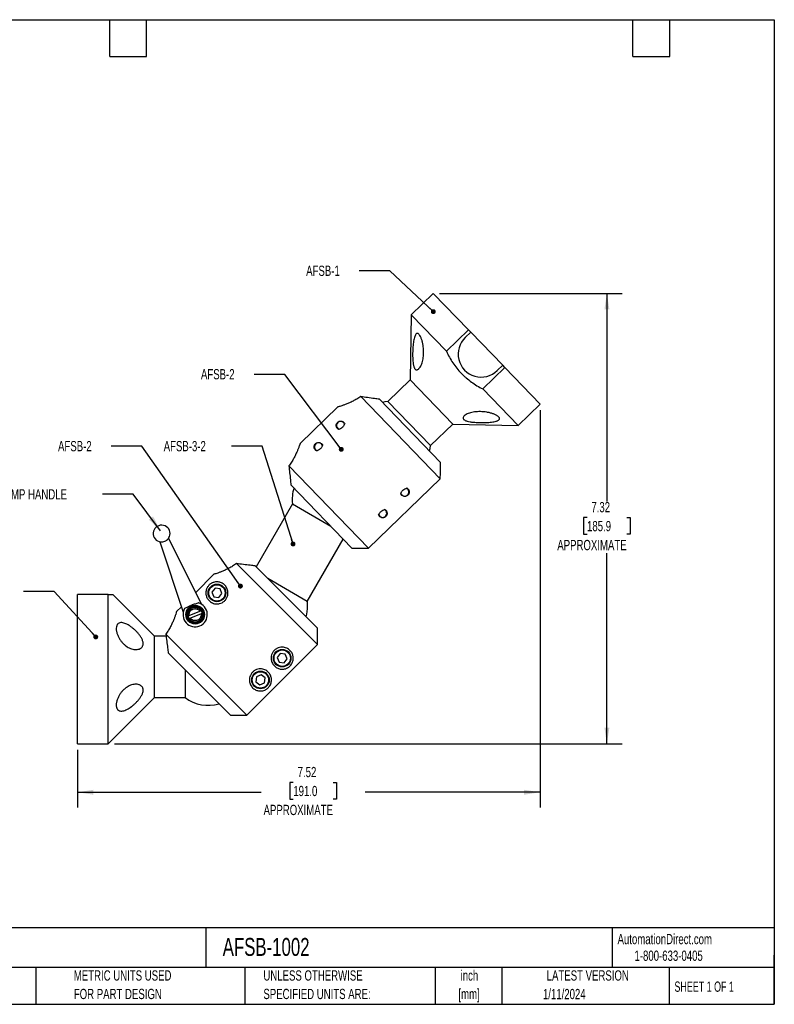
# Model space of a CAD drawing. Header units: inches. Extents: x 0.2 to 10.8, y 0.2 to 8.2.
# Tile 4 of 4: x 4.6 to 10.8, y 0.2 to 8.2. Entities that reach past the tile are written whole.
import ezdxf

# ---------------------------------------------------------------- set-up
doc = ezdxf.new("R2010")
doc.units = ezdxf.units.IN
doc.header["$MEASUREMENT"] = 0
doc.layers.add('DIMENSIONS', color=140, linetype='Continuous', lineweight=25)
doc.layers.add('TEXT', color=140, linetype='Continuous', lineweight=25)
doc.styles.add('SLDTEXTSTYLE0', font='TXT', dxfattribs={"width": 0.7})
doc.styles.add('SLDTEXTSTYLE1', font='TXT', dxfattribs={"width": 0.65})
doc.dimstyles.new('SLDDIMSTYLE0', dxfattribs={"dimtxt": 0.084961, "dimasz": 0.13, "dimexe": 0, "dimexo": 0.0625, "dimgap": 0.02124, "dimtad": 0, "dimtih": 1, "dimtoh": 1, "dimlfac": 2, "dimrnd": 1e-09, "dimzin": 12, "dimdsep": 46, "dimtxsty": 'SLDTEXTSTYLE0', "dimsah": 1, "dimcen": 0.09, "dimadec": 0, "dimazin": 3, "dimtfac": 1, "dimtofl": 0, "dimtmove": 0, "dimatfit": 3, "dimfxl": 0, "dimfrac": 2, "dimtolj": 1, "dimtzin": 12, "dimarcsym": 0})
doc.dimstyles.new('SLDDIMSTYLE1', dxfattribs={"dimtxt": 0.18, "dimasz": 0.04, "dimexe": 0, "dimexo": 0.0625, "dimgap": 0, "dimtad": 0, "dimtih": 1, "dimtoh": 1, "dimdec": 0, "dimrnd": 1e-09, "dimzin": 0, "dimdsep": 46, "dimtxsty": 'Standard', "dimblk1": 'DOT', "dimblk2": 'DOT', "dimsah": 1, "dimcen": 0.09, "dimadec": 0, "dimazin": 0, "dimtfac": 0.04, "dimtdec": 0, "dimtofl": 0, "dimtmove": 0, "dimatfit": 3, "dimldrblk": 'DOT', "dimfxl": 0, "dimfrac": 2, "dimtolj": 1, "dimtzin": 0, "dimarcsym": 0})
doc.dimstyles.new('SLDDIMSTYLE2', dxfattribs={"dimtxt": 0.18, "dimasz": 0.13, "dimexe": 0, "dimexo": 0.0625, "dimgap": 0, "dimtad": 0, "dimtih": 1, "dimtoh": 1, "dimdec": 0, "dimrnd": 1e-09, "dimzin": 0, "dimdsep": 46, "dimtxsty": 'Standard', "dimsah": 1, "dimcen": 0.09, "dimadec": 0, "dimazin": 0, "dimtfac": 0.13, "dimtdec": 0, "dimtofl": 0, "dimtmove": 0, "dimatfit": 3, "dimfxl": 0, "dimfrac": 2, "dimtolj": 1, "dimtzin": 0, "dimarcsym": 0})

# ---------------------------------------------------------------- blocks, each defined once
blk = doc.blocks.new('_D')
at = {"layer": 'DIMENSIONS'}
for p, q in [((8.0291, 6.0265), (9.5147, 6.0265)), ((9.3897, 6.0265), (9.3897, 4.3349)), ((9.2282, 4.2048), (9.1996, 4.2048)), ((9.1996, 4.2048), (9.1996, 4.0698)), ((9.5513, 4.2048), (9.5798, 4.2048)), ((9.5798, 4.2048), (9.5798, 4.0698)), ((9.1996, 4.0698), (9.2282, 4.0698)), ((9.5798, 4.0698), (9.5513, 4.0698)), ((9.3897, 2.3667), (9.3897, 3.9157)), ((5.3878, 2.3667), (9.5147, 2.3667))]:
    blk.add_line(p, q, dxfattribs=at)
for points in [[(9.3897, 6.0265), (9.3697, 5.8965), (9.4097, 5.8965)], [(9.3897, 2.3667), (9.4097, 2.4967), (9.3697, 2.4967)]]:
    blk.add_solid(points, dxfattribs=at)
at = {"layer": 'DIMENSIONS', "attachment_point": 1, "style": 'SLDTEXTSTYLE0'}
for s, insert, char_height in [('7.32', (9.2635, 4.3312), 0.08333), ('185.9', (9.2282, 4.1772), 0.08333), ('APPROXIMATE', (8.9867, 4.0231), 0.083333)]:
    blk.add_mtext(s, dxfattribs=dict(at, insert=insert, char_height=char_height))
blk = doc.blocks.new('_D_1')
at = {"layer": 'DIMENSIONS'}
for p, q in [((8.8474, 5.0772), (8.8474, 1.848)), ((5.0878, 2.3167), (5.0878, 1.848)), ((6.8416, 2.0524), (6.8131, 2.0524)), ((6.8131, 2.0524), (6.8131, 1.9174)), ((7.1648, 2.0524), (7.1933, 2.0524)), ((7.1933, 2.0524), (7.1933, 1.9174)), ((5.0878, 1.973), (6.5811, 1.973)), ((8.8474, 1.973), (7.4252, 1.973)), ((6.8131, 1.9174), (6.8416, 1.9174)), ((7.1933, 1.9174), (7.1648, 1.9174))]:
    blk.add_line(p, q, dxfattribs=at)
for points in [[(5.0878, 1.973), (5.2178, 1.953), (5.2178, 1.993)], [(8.8474, 1.973), (8.7174, 1.993), (8.7174, 1.953)]]:
    blk.add_solid(points, dxfattribs=at)
at = {"layer": 'DIMENSIONS', "attachment_point": 1, "style": 'SLDTEXTSTYLE0'}
for s, insert, char_height in [('7.52', (6.8769, 2.1789), 0.08333), ('191.0', (6.8416, 2.0248), 0.08333), ('APPROXIMATE', (6.6002, 1.8708), 0.083333)]:
    blk.add_mtext(s, dxfattribs=dict(at, insert=insert, char_height=char_height))
blk = doc.blocks.new('_Dot')
at = {"color": 0, "linetype": 'ByBlock', "lineweight": -2}
blk.add_line((-0.5, 0), (-1, 0), dxfattribs=at)
at = {"color": 0, "linetype": 'ByBlock', "const_width": 0.5}
blk.add_lwpolyline([(-0.25, 0, 1), (0.25, 0, 1)], format="xyb", close=True, dxfattribs=at)

msp = doc.modelspace()

# ---------------------------------------------------------------- linework, layer by layer
for p, q in [((7.9791, 6.0265), (7.7993, 5.8528)), ((7.9791, 6.0265), (8.2651, 5.7303)), ((7.7993, 5.8528), (7.79, 5.3226)), ((7.7993, 5.8528), (8.0853, 5.5566)), ((8.0853, 5.5566), (8.2651, 5.7303)), ((8.2381, 5.6683), (8.283, 5.7117)), ((8.283, 5.7117), (8.2651, 5.7303)), ((8.283, 5.7117), (8.5435, 5.442)), ((8.5435, 5.442), (8.4985, 5.3985)), ((8.5614, 5.4234), (8.5435, 5.442)), ((8.5614, 5.4234), (8.3815, 5.2498)), ((8.5614, 5.4234), (8.8474, 5.1272)), ((7.79, 5.3226), (7.6101, 5.1489)), ((7.79, 5.3226), (8.1373, 4.9629)), ((8.3815, 5.2498), (8.6675, 4.9536)), ((8.0358, 4.5187), (7.3897, 5.1879)), ((8.0379, 4.6518), (7.5417, 5.1659)), ((7.9574, 4.7892), (7.6101, 5.1489)), ((8.6675, 4.9536), (8.8474, 5.1272)), ((7.2047, 5.1037), (6.8962, 4.8059)), ((7.9574, 4.7892), (8.1373, 4.9629)), ((8.1373, 4.9629), (8.6675, 4.9536)), ((6.8056, 4.6239), (7.4516, 3.9548)), ((7.4516, 3.9548), (8.0358, 4.5187)), ((6.8222, 4.4713), (7.3185, 3.9573)), ((6.835, 4.3153), (6.5399, 3.8041)), ((6.835, 4.3153), (7.1465, 4.1355)), ((5.758, 4.0076), (5.9473, 3.4359)), ((6.0987, 3.4985), (5.8288, 4.0369)), ((6.9555, 3.524), (7.2479, 4.0304)), ((7.0377, 3.1734), (6.38, 3.8311)), ((7.0376, 3.3065), (6.5323, 3.8117)), ((6.1965, 3.7436), (6.0495, 3.5966)), ((6.9555, 3.524), (6.6349, 3.7091)), ((6.2055, 3.6302), (6.1804, 3.5976)), ((6.2463, 3.6248), (6.2055, 3.6302)), ((6.262, 3.5868), (6.2463, 3.6248)), ((5.3378, 3.5792), (5.0878, 3.5792)), ((5.0878, 2.3667), (5.0878, 3.5792)), ((5.3378, 2.3667), (5.3378, 3.5792)), ((5.7128, 3.2417), (5.3753, 3.5792)), ((6.1804, 3.5976), (6.1962, 3.5596)), ((6.1962, 3.5596), (6.2369, 3.5542)), ((6.2369, 3.5542), (6.262, 3.5868)), ((5.9328, 3.4798), (5.8933, 3.4404)), ((5.9959, 3.4091), (6.0833, 3.4452)), ((6.0926, 3.4228), (6.0052, 3.3866)), ((5.8079, 3.2417), (5.7128, 3.2417)), ((5.7128, 2.9917), (5.7128, 3.2417)), ((5.8059, 3.2569), (6.4636, 2.5992)), ((6.4636, 2.5992), (7.0377, 3.1734)), ((5.8252, 3.1046), (6.3305, 2.5994)), ((6.7358, 3.0999), (6.7108, 3.0673)), ((6.7108, 3.0673), (6.7265, 3.0293)), ((6.7766, 3.0945), (6.7358, 3.0999)), ((6.7673, 3.0239), (6.7923, 3.0565)), ((6.7923, 3.0565), (6.7766, 3.0945)), ((5.7128, 2.7417), (5.7128, 2.9917)), ((5.9628, 2.967), (5.9628, 2.7417)), ((6.7265, 3.0293), (6.7673, 3.0239)), ((6.5424, 2.9108), (6.537, 2.8701)), ((6.5804, 2.9266), (6.5424, 2.9108)), ((6.6131, 2.9015), (6.5804, 2.9266)), ((6.6077, 2.8607), (6.6131, 2.9015)), ((6.537, 2.8701), (6.5697, 2.845)), ((6.5697, 2.845), (6.6077, 2.8607)), ((5.3378, 2.3667), (5.7128, 2.7417)), ((5.7128, 2.7417), (5.9628, 2.7417)), ((5.0878, 2.3667), (5.3378, 2.3667))]:
    msp.add_line(p, q)
at = {"flags": 128}
for points in [[(7.6101, 5.1489), (7.5853, 5.1448), (7.5664, 5.1403)], [(7.9472, 4.7458), (7.9524, 4.7646), (7.9574, 4.7892)]]:
    msp.add_lwpolyline(points, dxfattribs=at)
for centre, radius in [((6.221, 3.5927), 0.0713), ((6.221, 3.5927), 0.0665), ((6.0442, 3.4159), 0.076), ((6.0442, 3.4159), 0.0683), ((6.0442, 3.4159), 0.0608), ((6.7513, 3.0624), 0.0713), ((6.7513, 3.0624), 0.0665), ((6.5746, 2.8856), 0.0713), ((6.5746, 2.8856), 0.0665)]:
    msp.add_circle(centre, radius)
for centre, radius, start, end in [((8.3683, 5.5334), 0.1875, 133.99345, 313.99345), ((7.2265, 4.9524), 0.0332, 20.09274, 246.51612), ((7.0467, 4.7787), 0.0333, 19.8936, 248.11293), ((7.1453, 4.3527), 0.3125, 162.67885, 186.8699), ((7.7475, 4.4128), 0.0332, 200.53607, 246.51612), ((7.7475, 4.4128), 0.0332, 246.51612, 68.36734), ((7.5676, 4.2392), 0.0332, 336.51612, 68.52846), ((7.5676, 4.2392), 0.0332, 200.31553, 336.51612), ((5.7717, 4.0746), 0.0684, 0, 263.61532), ((5.7664, 4.0762), 0.0696, 268.1197, 296.03256), ((5.7744, 4.0795), 0.0696, 288.92209, 316.83495), ((5.7717, 4.0746), 0.0684, 321.33934, 0), ((6.6453, 3.4866), 0.3125, 0, 6.8699), ((6.0442, 3.4159), 0.0988, 150.05438, 74.90027), ((6.0442, 3.4159), 0.0588, 34.41238, 190.54228), ((6.0442, 3.4159), 0.0588, 10.54228, 34.41238), ((6.6453, 3.4866), 0.3125, 343.6854, 0), ((6.0442, 3.4159), 0.0588, 190.54228, 214.41238), ((6.0442, 3.4159), 0.0588, 214.41238, 10.54228), ((6.1503, 2.9917), 0.3125, 233.1301, 286.3146)]:
    msp.add_arc(centre, radius, start, end)
for points, knots in [([(7.8751, 5.6755), (7.8767, 5.6724), (7.8782, 5.6692), (7.8811, 5.6623), (7.8825, 5.6586), (7.8865, 5.6474), (7.8888, 5.6394), (7.8929, 5.6228), (7.8946, 5.6143), (7.8974, 5.5972), (7.8985, 5.5885), (7.9007, 5.5626), (7.9009, 5.5458), (7.8995, 5.5213), (7.8988, 5.5133), (7.8967, 5.4979), (7.8954, 5.4905), (7.8923, 5.4761), (7.8904, 5.4691), (7.8862, 5.4559), (7.8839, 5.4496), (7.8787, 5.438), (7.8759, 5.4326), (7.8697, 5.4227), (7.8664, 5.4184), (7.8612, 5.413), (7.8594, 5.4114), (7.8557, 5.4086), (7.8538, 5.4075), (7.85, 5.4057), (7.8481, 5.4052), (7.8442, 5.4047), (7.8423, 5.4048), (7.8385, 5.4058), (7.8366, 5.4067), (7.8331, 5.4093), (7.8314, 5.4111), (7.8282, 5.4153), (7.8267, 5.4177), (7.824, 5.4233), (7.8228, 5.4265), (7.8206, 5.4331), (7.8196, 5.4366), (7.8179, 5.444), (7.8171, 5.4479), (7.8151, 5.4598), (7.8141, 5.4681), (7.8126, 5.4851), (7.8121, 5.4937), (7.8115, 5.5108), (7.8113, 5.5194), (7.8113, 5.5367), (7.8115, 5.5454), (7.812, 5.5625), (7.8124, 5.571), (7.8133, 5.5875), (7.814, 5.5957), (7.8155, 5.6116), (7.8163, 5.6194), (7.8183, 5.6342), (7.8195, 5.6413), (7.8221, 5.6548), (7.8236, 5.6612), (7.8269, 5.6729), (7.8287, 5.6781), (7.8329, 5.6873), (7.8352, 5.6913), (7.8389, 5.6957), (7.8402, 5.697), (7.843, 5.699), (7.8444, 5.6997), (7.8474, 5.7006), (7.8489, 5.7007), (7.852, 5.7004), (7.8536, 5.7), (7.8569, 5.6984), (7.8586, 5.6973), (7.8619, 5.6945), (7.8636, 5.6928), (7.8687, 5.6868), (7.8719, 5.6816), (7.8751, 5.6755)], [0, 0, 0, 0, 0.015625, 0.015625, 0.03125, 0.03125, 0.0625, 0.0625, 0.09375, 0.09375, 0.125, 0.125, 0.1875, 0.1875, 0.21875, 0.21875, 0.25, 0.25, 0.28125, 0.28125, 0.3125, 0.3125, 0.34375, 0.34375, 0.375, 0.375, 0.390625, 0.390625, 0.40625, 0.40625, 0.421875, 0.421875, 0.4375, 0.4375, 0.453125, 0.453125, 0.46875, 0.46875, 0.484375, 0.484375, 0.5, 0.5, 0.515625, 0.515625, 0.53125, 0.53125, 0.5625, 0.5625, 0.59375, 0.59375, 0.625, 0.625, 0.65625, 0.65625, 0.6875, 0.6875, 0.71875, 0.71875, 0.75, 0.75, 0.78125, 0.78125, 0.8125, 0.8125, 0.84375, 0.84375, 0.875, 0.875, 0.890625, 0.890625, 0.90625, 0.90625, 0.921875, 0.921875, 0.9375, 0.9375, 0.953125, 0.953125, 0.96875, 0.96875, 1, 1, 1, 1]), ([(8.0853, 5.5566), (8.1008, 5.5236), (8.1183, 5.4919), (8.1583, 5.432), (8.1808, 5.4037), (8.2125, 5.3708), (8.219, 5.3644), (8.2323, 5.3519), (8.2391, 5.3458), (8.2597, 5.328), (8.2739, 5.3168), (8.3179, 5.2851), (8.349, 5.2665), (8.3815, 5.2498)], [0, 0, 0, 0, 0.25, 0.25, 0.5, 0.5, 0.5625, 0.5625, 0.625, 0.625, 0.75, 0.75, 1, 1, 1, 1]), ([(7.3897, 5.1879), (7.3791, 5.1805), (7.3685, 5.1738), (7.3476, 5.1615), (7.3372, 5.1559), (7.3219, 5.1482), (7.3168, 5.1457), (7.3069, 5.1411), (7.302, 5.1389), (7.2878, 5.1328), (7.2788, 5.1291), (7.2618, 5.1225), (7.2538, 5.1196), (7.2393, 5.1146), (7.2329, 5.1124), (7.2217, 5.1088), (7.2169, 5.1073), (7.2092, 5.105), (7.2064, 5.1042), (7.2047, 5.1037)], [0, 0, 0, 0, 0.125, 0.125, 0.25, 0.25, 0.3125, 0.3125, 0.375, 0.375, 0.5, 0.5, 0.625, 0.625, 0.75, 0.75, 0.875, 0.875, 1, 1, 1, 1]), ([(8.3619, 5.0656), (8.3703, 5.0654), (8.3788, 5.065), (8.396, 5.0634), (8.4046, 5.0623), (8.4174, 5.0602), (8.4217, 5.0594), (8.4302, 5.0577), (8.4345, 5.0567), (8.4471, 5.0536), (8.4553, 5.0512), (8.467, 5.0472), (8.4708, 5.0457), (8.4781, 5.0428), (8.4816, 5.0413), (8.4883, 5.0381), (8.4915, 5.0364), (8.4973, 5.033), (8.5, 5.0313), (8.5048, 5.0279), (8.507, 5.0261), (8.5107, 5.0226), (8.5123, 5.0209), (8.5147, 5.0174), (8.5157, 5.0158), (8.5169, 5.0124), (8.5172, 5.0108), (8.5172, 5.0077), (8.5169, 5.0062), (8.5157, 5.0034), (8.5148, 5.002), (8.5114, 4.998), (8.5082, 4.9957), (8.5021, 4.9925), (8.4999, 4.9915), (8.4951, 4.9897), (8.4925, 4.9888), (8.4844, 4.9863), (8.4784, 4.9849), (8.4655, 4.9825), (8.4586, 4.9814), (8.4442, 4.9797), (8.4368, 4.979), (8.4213, 4.9778), (8.4133, 4.9774), (8.3968, 4.9767), (8.3885, 4.9766), (8.3716, 4.9764), (8.3631, 4.9765), (8.3459, 4.9769), (8.3372, 4.9772), (8.3198, 4.9782), (8.3112, 4.9788), (8.2984, 4.9801), (8.2942, 4.9806), (8.2858, 4.9816), (8.2816, 4.9822), (8.2693, 4.9843), (8.2615, 4.9859), (8.2507, 4.989), (8.2472, 4.9901), (8.2408, 4.9926), (8.2378, 4.994), (8.2325, 4.997), (8.2302, 4.9986), (8.2263, 5.0019), (8.2248, 5.0037), (8.2225, 5.0074), (8.2218, 5.0093), (8.2212, 5.0131), (8.2213, 5.0151), (8.2225, 5.0208), (8.2246, 5.0246), (8.2307, 5.0317), (8.2346, 5.035), (8.2436, 5.0412), (8.2488, 5.0441), (8.2599, 5.0493), (8.2659, 5.0517), (8.2786, 5.0558), (8.2853, 5.0576), (8.2993, 5.0607), (8.3067, 5.062), (8.3293, 5.065), (8.3451, 5.0659), (8.3619, 5.0656)], [0, 0, 0, 0, 0.03125, 0.03125, 0.0625, 0.0625, 0.078125, 0.078125, 0.09375, 0.09375, 0.125, 0.125, 0.140625, 0.140625, 0.15625, 0.15625, 0.171875, 0.171875, 0.1875, 0.1875, 0.203125, 0.203125, 0.21875, 0.21875, 0.234375, 0.234375, 0.25, 0.25, 0.265625, 0.265625, 0.28125, 0.28125, 0.3125, 0.3125, 0.328125, 0.328125, 0.34375, 0.34375, 0.375, 0.375, 0.40625, 0.40625, 0.4375, 0.4375, 0.46875, 0.46875, 0.5, 0.5, 0.53125, 0.53125, 0.5625, 0.5625, 0.59375, 0.59375, 0.609375, 0.609375, 0.625, 0.625, 0.65625, 0.65625, 0.671875, 0.671875, 0.6875, 0.6875, 0.703125, 0.703125, 0.71875, 0.71875, 0.734375, 0.734375, 0.75, 0.75, 0.78125, 0.78125, 0.8125, 0.8125, 0.84375, 0.84375, 0.875, 0.875, 0.90625, 0.90625, 0.9375, 0.9375, 1, 1, 1, 1]), ([(7.2102, 4.92), (7.2053, 4.9225), (7.2013, 4.9259), (7.1966, 4.9319), (7.1952, 4.934), (7.193, 4.9385), (7.1921, 4.9409), (7.1908, 4.946), (7.1904, 4.9486), (7.1903, 4.9542), (7.1905, 4.9571), (7.1915, 4.9616), (7.1919, 4.9631), (7.193, 4.9663), (7.1937, 4.9679), (7.1963, 4.9726), (7.1986, 4.9757), (7.2028, 4.9798), (7.2043, 4.981), (7.2074, 4.9832), (7.209, 4.9841), (7.2138, 4.9865), (7.217, 4.9875), (7.2231, 4.9886), (7.226, 4.9887), (7.2315, 4.9883), (7.2342, 4.9879), (7.2416, 4.9857), (7.2461, 4.9832), (7.2519, 4.9783), (7.2537, 4.9765), (7.2569, 4.9724), (7.2583, 4.9701), (7.2594, 4.9676)], [0, 0, 0, 0, 0.125, 0.125, 0.1875, 0.1875, 0.25, 0.25, 0.3125, 0.3125, 0.375, 0.375, 0.40625, 0.40625, 0.4375, 0.4375, 0.5, 0.5, 0.53125, 0.53125, 0.5625, 0.5625, 0.625, 0.625, 0.6875, 0.6875, 0.75, 0.75, 0.875, 0.875, 0.9375, 0.9375, 1, 1, 1, 1]), ([(7.2594, 4.9676), (7.2573, 4.9623), (7.255, 4.957), (7.2506, 4.9493), (7.249, 4.9467), (7.2453, 4.9418), (7.2433, 4.9395), (7.2366, 4.933), (7.2314, 4.9296), (7.2209, 4.9241), (7.2155, 4.9219), (7.2102, 4.92)], [0, 0, 0, 0, 0.25, 0.25, 0.375, 0.375, 0.5, 0.5, 0.75, 0.75, 1, 1, 1, 1]), ([(6.8962, 4.8059), (6.8951, 4.8025), (6.8926, 4.7949), (6.8876, 4.7809), (6.8864, 4.7779), (6.8841, 4.7715), (6.8828, 4.7681), (6.8786, 4.7575), (6.8755, 4.7497), (6.8701, 4.7371), (6.8682, 4.7327), (6.8642, 4.7238), (6.8621, 4.7192), (6.8554, 4.7053), (6.8505, 4.6956), (6.8396, 4.6757), (6.8336, 4.6653), (6.8204, 4.6446), (6.8133, 4.6343), (6.8056, 4.6239)], [0, 0, 0, 0, 0.25, 0.25, 0.3125, 0.3125, 0.375, 0.375, 0.5, 0.5, 0.5625, 0.5625, 0.625, 0.625, 0.75, 0.75, 0.875, 0.875, 1, 1, 1, 1]), ([(7.0303, 4.7464), (7.0254, 4.7489), (7.0214, 4.7522), (7.0167, 4.7582), (7.0153, 4.7604), (7.0131, 4.7649), (7.0122, 4.7673), (7.0109, 4.7723), (7.0105, 4.775), (7.0104, 4.7805), (7.0106, 4.7834), (7.0116, 4.788), (7.0121, 4.7895), (7.0132, 4.7926), (7.0139, 4.7942), (7.0164, 4.7989), (7.0187, 4.8021), (7.0229, 4.8061), (7.0244, 4.8074), (7.0276, 4.8095), (7.0292, 4.8105), (7.034, 4.8128), (7.0372, 4.8138), (7.0432, 4.8149), (7.0461, 4.815), (7.0517, 4.8147), (7.0543, 4.8142), (7.0618, 4.8121), (7.0663, 4.8096), (7.072, 4.8047), (7.0738, 4.8029), (7.077, 4.7987), (7.0784, 4.7964), (7.0796, 4.7939)], [0, 0, 0, 0, 0.125, 0.125, 0.1875, 0.1875, 0.25, 0.25, 0.3125, 0.3125, 0.375, 0.375, 0.40625, 0.40625, 0.4375, 0.4375, 0.5, 0.5, 0.53125, 0.53125, 0.5625, 0.5625, 0.625, 0.625, 0.6875, 0.6875, 0.75, 0.75, 0.875, 0.875, 0.9375, 0.9375, 1, 1, 1, 1]), ([(7.0796, 4.7939), (7.0775, 4.7886), (7.0752, 4.7834), (7.0708, 4.7756), (7.0691, 4.7731), (7.0655, 4.7682), (7.0634, 4.7659), (7.0567, 4.7594), (7.0516, 4.756), (7.041, 4.7504), (7.0357, 4.7483), (7.0303, 4.7464)], [0, 0, 0, 0, 0.25, 0.25, 0.375, 0.375, 0.5, 0.5, 0.75, 0.75, 1, 1, 1, 1]), ([(7.7146, 4.3976), (7.7167, 4.4029), (7.719, 4.4081), (7.7234, 4.4159), (7.725, 4.4184), (7.7287, 4.4233), (7.7307, 4.4256), (7.7374, 4.4321), (7.7426, 4.4356), (7.7531, 4.4411), (7.7585, 4.4432), (7.7638, 4.4451)], [0, 0, 0, 0, 0.25, 0.25, 0.375, 0.375, 0.5, 0.5, 0.75, 0.75, 1, 1, 1, 1]), ([(7.7638, 4.4451), (7.7688, 4.4426), (7.7727, 4.4393), (7.7774, 4.4333), (7.7788, 4.4311), (7.781, 4.4266), (7.7819, 4.4242), (7.7832, 4.4192), (7.7836, 4.4165), (7.7838, 4.411), (7.7835, 4.4081), (7.7825, 4.4035), (7.7821, 4.402), (7.781, 4.3989), (7.7803, 4.3973), (7.7777, 4.3926), (7.7754, 4.3894), (7.7712, 4.3854), (7.7697, 4.3841), (7.7666, 4.382), (7.765, 4.381), (7.7602, 4.3787), (7.757, 4.3777), (7.7509, 4.3766), (7.748, 4.3765), (7.7425, 4.3768), (7.7398, 4.3773), (7.7324, 4.3795), (7.7279, 4.3819), (7.7221, 4.3868), (7.7203, 4.3887), (7.7172, 4.3928), (7.7157, 4.3951), (7.7146, 4.3976)], [0, 0, 0, 0, 0.125, 0.125, 0.1875, 0.1875, 0.25, 0.25, 0.3125, 0.3125, 0.375, 0.375, 0.40625, 0.40625, 0.4375, 0.4375, 0.5, 0.5, 0.53125, 0.53125, 0.5625, 0.5625, 0.625, 0.625, 0.6875, 0.6875, 0.75, 0.75, 0.875, 0.875, 0.9375, 0.9375, 1, 1, 1, 1]), ([(7.5347, 4.224), (7.5368, 4.2292), (7.5391, 4.2345), (7.5435, 4.2422), (7.5452, 4.2448), (7.5488, 4.2497), (7.5509, 4.252), (7.5576, 4.2585), (7.5627, 4.2619), (7.5733, 4.2674), (7.5786, 4.2696), (7.584, 4.2715)], [0, 0, 0, 0, 0.25, 0.25, 0.375, 0.375, 0.5, 0.5, 0.75, 0.75, 1, 1, 1, 1]), ([(7.584, 4.2715), (7.5889, 4.269), (7.5929, 4.2656), (7.5976, 4.2596), (7.599, 4.2575), (7.6012, 4.253), (7.6021, 4.2506), (7.6034, 4.2455), (7.6038, 4.2429), (7.6039, 4.2373), (7.6037, 4.2344), (7.6027, 4.2299), (7.6022, 4.2284), (7.6011, 4.2253), (7.6004, 4.2237), (7.5979, 4.2189), (7.5956, 4.2158), (7.5914, 4.2117), (7.5898, 4.2105), (7.5867, 4.2083), (7.5851, 4.2074), (7.5803, 4.205), (7.5771, 4.2041), (7.5711, 4.203), (7.5682, 4.2028), (7.5626, 4.2032), (7.56, 4.2036), (7.5525, 4.2058), (7.548, 4.2083), (7.5422, 4.2132), (7.5405, 4.215), (7.5373, 4.2192), (7.5359, 4.2214), (7.5347, 4.224)], [0, 0, 0, 0, 0.125, 0.125, 0.1875, 0.1875, 0.25, 0.25, 0.3125, 0.3125, 0.375, 0.375, 0.40625, 0.40625, 0.4375, 0.4375, 0.5, 0.5, 0.53125, 0.53125, 0.5625, 0.5625, 0.625, 0.625, 0.6875, 0.6875, 0.75, 0.75, 0.875, 0.875, 0.9375, 0.9375, 1, 1, 1, 1]), ([(6.38, 3.8311), (6.3695, 3.8235), (6.3591, 3.8166), (6.3383, 3.8039), (6.3281, 3.7981), (6.3129, 3.7902), (6.3079, 3.7876), (6.298, 3.7828), (6.2932, 3.7806), (6.2791, 3.7741), (6.2702, 3.7703), (6.2533, 3.7634), (6.2453, 3.7604), (6.231, 3.7551), (6.2246, 3.7529), (6.2134, 3.749), (6.2086, 3.7475), (6.201, 3.745), (6.1982, 3.7441), (6.1965, 3.7436)], [0, 0, 0, 0, 0.125, 0.125, 0.25, 0.25, 0.3125, 0.3125, 0.375, 0.375, 0.5, 0.5, 0.625, 0.625, 0.75, 0.75, 0.875, 0.875, 1, 1, 1, 1]), ([(6.2876, 3.6529), (6.2911, 3.649), (6.2944, 3.6446), (6.3003, 3.6352), (6.3029, 3.6299), (6.3071, 3.6187), (6.3087, 3.6127), (6.3107, 3.5999), (6.311, 3.5931), (6.31, 3.5792), (6.3086, 3.5719), (6.3052, 3.5613), (6.3038, 3.5578), (6.3005, 3.5509), (6.2986, 3.5475), (6.2945, 3.541), (6.2922, 3.5379), (6.2871, 3.5319), (6.2844, 3.529), (6.2786, 3.5237), (6.2755, 3.5213), (6.2692, 3.5169), (6.2659, 3.5149), (6.2556, 3.5095), (6.2486, 3.507), (6.238, 3.5045), (6.2344, 3.5039), (6.2274, 3.5031), (6.224, 3.5029), (6.2172, 3.503), (6.2139, 3.5032), (6.2073, 3.5039), (6.2041, 3.5045), (6.1949, 3.5066), (6.1892, 3.5086), (6.1786, 3.5134), (6.1736, 3.5163), (6.1647, 3.5226), (6.1607, 3.526), (6.1535, 3.5333), (6.1503, 3.5372), (6.1447, 3.5453), (6.1422, 3.5494), (6.1361, 3.5621), (6.1334, 3.571), (6.1315, 3.5849), (6.1312, 3.5896), (6.1314, 3.5992), (6.1318, 3.6041), (6.1332, 3.6116), (6.1338, 3.6141), (6.1353, 3.6193), (6.1361, 3.6219), (6.1382, 3.6273), (6.1393, 3.6301), (6.1422, 3.6357), (6.1438, 3.6386), (6.1476, 3.6444), (6.1498, 3.6474), (6.1547, 3.6533), (6.1574, 3.6562), (6.1632, 3.6615), (6.1662, 3.6638), (6.1721, 3.668), (6.175, 3.6699), (6.1808, 3.673), (6.1836, 3.6743), (6.189, 3.6766), (6.1917, 3.6776), (6.1995, 3.68), (6.2046, 3.6811), (6.2194, 3.683), (6.2288, 3.6826), (6.247, 3.6791), (6.2559, 3.6759), (6.2727, 3.6667), (6.2805, 3.6607), (6.2876, 3.6529)], [0, 0, 0, 0, 0.03125, 0.03125, 0.0625, 0.0625, 0.09375, 0.09375, 0.125, 0.125, 0.15625, 0.15625, 0.171875, 0.171875, 0.1875, 0.1875, 0.203125, 0.203125, 0.21875, 0.21875, 0.234375, 0.234375, 0.25, 0.25, 0.28125, 0.28125, 0.296875, 0.296875, 0.3125, 0.3125, 0.328125, 0.328125, 0.34375, 0.34375, 0.375, 0.375, 0.40625, 0.40625, 0.4375, 0.4375, 0.46875, 0.46875, 0.5, 0.5, 0.5625, 0.5625, 0.59375, 0.59375, 0.625, 0.625, 0.640625, 0.640625, 0.65625, 0.65625, 0.671875, 0.671875, 0.6875, 0.6875, 0.703125, 0.703125, 0.71875, 0.71875, 0.734375, 0.734375, 0.75, 0.75, 0.765625, 0.765625, 0.78125, 0.78125, 0.8125, 0.8125, 0.875, 0.875, 0.9375, 0.9375, 1, 1, 1, 1]), ([(5.3378, 3.5792), (5.3435, 3.5792), (5.3549, 3.5792), (5.3669, 3.5792), (5.3742, 3.5792), (5.3747, 3.5792), (5.3749, 3.5792)], [0, 0, 0, 0, 0.258447, 0.516827, 0.782896, 1, 1, 1, 1]), ([(5.8933, 3.4404), (5.8923, 3.437), (5.8899, 3.4294), (5.8851, 3.4153), (5.884, 3.4123), (5.8818, 3.4059), (5.8805, 3.4025), (5.8766, 3.3917), (5.8736, 3.3839), (5.8684, 3.3712), (5.8666, 3.3668), (5.8627, 3.3578), (5.8607, 3.3532), (5.8543, 3.3391), (5.8495, 3.3294), (5.839, 3.3092), (5.8332, 3.2988), (5.8204, 3.2779), (5.8135, 3.2674), (5.8059, 3.2569)], [0, 0, 0, 0, 0.25, 0.25, 0.3125, 0.3125, 0.375, 0.375, 0.5, 0.5, 0.5625, 0.5625, 0.625, 0.625, 0.75, 0.75, 0.875, 0.875, 1, 1, 1, 1]), ([(6.07, 3.5113), (6.0666, 3.5096), (6.0628, 3.5081), (6.0542, 3.5052), (6.0495, 3.5038), (6.0396, 3.5009), (6.0345, 3.4993), (6.0265, 3.4966), (6.0238, 3.4956), (6.0184, 3.4936), (6.0131, 3.4915), (6.0078, 3.4892), (6.0026, 3.4868), (6, 3.4856), (5.9924, 3.4819), (5.9876, 3.4794), (5.9784, 3.4744), (5.9742, 3.4721), (5.9661, 3.4681), (5.9622, 3.4664), (5.9586, 3.4652)], [0, 0, 0, 0, 0.125, 0.125, 0.25, 0.25, 0.375, 0.375, 0.4375, 0.4375, 0.5, 0.5625, 0.5625, 0.625, 0.625, 0.75, 0.75, 0.875, 0.875, 1, 1, 1, 1]), ([(5.9959, 3.4091), (5.9958, 3.4101), (5.9955, 3.4122), (5.9954, 3.4153), (5.9955, 3.4185), (5.9957, 3.4216), (5.9962, 3.4247), (5.9969, 3.4278), (5.9977, 3.4308), (5.9988, 3.4338), (6.0002, 3.437), (6.002, 3.4405), (6.0044, 3.4442), (6.0071, 3.4476), (6.0101, 3.4509), (6.0135, 3.4539), (6.0186, 3.4576), (6.0241, 3.4606), (6.03, 3.4627), (6.036, 3.4642), (6.0421, 3.4648), (6.0481, 3.4646), (6.0539, 3.4639), (6.0606, 3.4621), (6.0667, 3.4594), (6.0711, 3.4567), (6.0749, 3.454), (6.0792, 3.4503), (6.0819, 3.4469), (6.0833, 3.4452)], [0, 0, 0, 0, 0.024413, 0.048825, 0.073238, 0.09765, 0.122063, 0.146476, 0.170888, 0.195301, 0.219713, 0.253549, 0.287386, 0.321186, 0.354983, 0.391479, 0.427617, 0.500089, 0.536584, 0.572723, 0.645194, 0.679177, 0.712868, 0.780395, 0.839877, 0.869518, 0.899325, 0.949662, 1, 1, 1, 1]), ([(6.0833, 3.4452), (6.0857, 3.4462), (6.0882, 3.4473), (6.0917, 3.4487), (6.0927, 3.4492), (6.0927, 3.4492)], [0, 0, 0, 0, 0.5, 0.5, 1, 1, 1, 1]), ([(5.9864, 3.4052), (5.9864, 3.4052), (5.9875, 3.4056), (5.991, 3.4071), (5.9934, 3.4081), (5.9959, 3.4091)], [0, 0, 0, 0, 0.5, 0.5, 1, 1, 1, 1]), ([(6.0052, 3.3866), (6.0027, 3.3856), (6.0003, 3.3846), (5.9968, 3.3831), (5.9957, 3.3827), (5.9957, 3.3827)], [0, 0, 0, 0, 0.5, 0.5, 1, 1, 1, 1]), ([(6.0926, 3.4228), (6.0927, 3.422), (6.0928, 3.4205), (6.093, 3.4182), (6.0931, 3.4145), (6.0927, 3.4093), (6.0908, 3.4001), (6.0867, 3.3909), (6.0801, 3.3825), (6.0738, 3.3768), (6.0664, 3.3722), (6.0583, 3.3689), (6.0498, 3.3672), (6.0414, 3.367), (6.0333, 3.3681), (6.028, 3.3698), (6.0248, 3.3711), (6.0233, 3.3718), (6.0209, 3.373), (6.0176, 3.3749), (6.0137, 3.3777), (6.0093, 3.3816), (6.0067, 3.3848), (6.0052, 3.3866)], [0, 0, 0, 0, 0.01777, 0.035541, 0.053312, 0.104606, 0.1559, 0.273171, 0.336108, 0.402811, 0.470269, 0.53839, 0.605837, 0.671949, 0.733997, 0.796043, 0.800952, 0.813941, 0.835008, 0.864151, 0.901367, 0.946652, 1, 1, 1, 1]), ([(6.102, 3.4267), (6.102, 3.4267), (6.101, 3.4262), (6.0975, 3.4248), (6.095, 3.4238), (6.0926, 3.4228)], [0, 0, 0, 0, 0.5, 0.5, 1, 1, 1, 1]), ([(5.4064, 3.3259), (5.4074, 3.3286), (5.4086, 3.3311), (5.4113, 3.3357), (5.4128, 3.3377), (5.4178, 3.3431), (5.4216, 3.3458), (5.4302, 3.3496), (5.4349, 3.3506), (5.4448, 3.3512), (5.45, 3.3509), (5.4665, 3.3479), (5.4779, 3.3436), (5.4959, 3.3345), (5.502, 3.331), (5.5142, 3.3233), (5.5203, 3.3191), (5.5326, 3.31), (5.5388, 3.305), (5.551, 3.2945), (5.557, 3.289), (5.5688, 3.2773), (5.5746, 3.2711), (5.5859, 3.2581), (5.5913, 3.2512), (5.5988, 3.2406), (5.6012, 3.237), (5.6058, 3.2296), (5.6079, 3.2257), (5.6119, 3.2181), (5.6137, 3.2142), (5.6168, 3.2064), (5.6181, 3.2024), (5.6201, 3.1946), (5.6208, 3.1907), (5.6216, 3.1832), (5.6216, 3.1795), (5.6209, 3.1725), (5.6203, 3.1692), (5.6183, 3.163), (5.617, 3.1602), (5.614, 3.1549), (5.6123, 3.1526), (5.6084, 3.1482), (5.6062, 3.1463), (5.5994, 3.1411), (5.5944, 3.1385), (5.5836, 3.1347), (5.578, 3.1335), (5.5666, 3.1322), (5.5607, 3.1321), (5.5487, 3.133), (5.5426, 3.134), (5.5303, 3.137), (5.5242, 3.139), (5.512, 3.1439), (5.5059, 3.1468), (5.4937, 3.1536), (5.4877, 3.1576), (5.4759, 3.1663), (5.4702, 3.1711), (5.4589, 3.1816), (5.4534, 3.1875), (5.4429, 3.2), (5.4379, 3.2066), (5.4286, 3.2208), (5.4242, 3.2284), (5.4184, 3.24), (5.4166, 3.244), (5.4132, 3.2521), (5.4117, 3.2562), (5.409, 3.2643), (5.4078, 3.2684), (5.4057, 3.2766), (5.4049, 3.2807), (5.4036, 3.2886), (5.4032, 3.2925), (5.4027, 3.3), (5.4027, 3.3037), (5.4032, 3.3142), (5.4045, 3.3204), (5.4064, 3.3259)], [0, 0, 0, 0, 0.015625, 0.015625, 0.03125, 0.03125, 0.0625, 0.0625, 0.09375, 0.09375, 0.125, 0.125, 0.1875, 0.1875, 0.21875, 0.21875, 0.25, 0.25, 0.28125, 0.28125, 0.3125, 0.3125, 0.34375, 0.34375, 0.375, 0.375, 0.390625, 0.390625, 0.40625, 0.40625, 0.421875, 0.421875, 0.4375, 0.4375, 0.453125, 0.453125, 0.46875, 0.46875, 0.484375, 0.484375, 0.5, 0.5, 0.515625, 0.515625, 0.53125, 0.53125, 0.5625, 0.5625, 0.59375, 0.59375, 0.625, 0.625, 0.65625, 0.65625, 0.6875, 0.6875, 0.71875, 0.71875, 0.75, 0.75, 0.78125, 0.78125, 0.8125, 0.8125, 0.84375, 0.84375, 0.875, 0.875, 0.890625, 0.890625, 0.90625, 0.90625, 0.921875, 0.921875, 0.9375, 0.9375, 0.953125, 0.953125, 0.96875, 0.96875, 1, 1, 1, 1]), ([(6.8198, 3.1204), (6.8231, 3.1165), (6.826, 3.1125), (6.8309, 3.1042), (6.833, 3.0999), (6.8382, 3.0869), (6.8402, 3.078), (6.8412, 3.0639), (6.8412, 3.0591), (6.8403, 3.0493), (6.8394, 3.0444), (6.8367, 3.0341), (6.8348, 3.0287), (6.8294, 3.0176), (6.8258, 3.0116), (6.8185, 3.0027), (6.8159, 2.9998), (6.8101, 2.9944), (6.8072, 2.992), (6.8012, 2.9877), (6.7983, 2.9858), (6.7926, 2.9826), (6.7898, 2.9812), (6.7815, 2.9776), (6.7762, 2.976), (6.766, 2.9737), (6.7611, 2.973), (6.7514, 2.9725), (6.7467, 2.9726), (6.7374, 2.9736), (6.7327, 2.9744), (6.7193, 2.978), (6.7107, 2.9818), (6.6984, 2.9897), (6.6944, 2.9928), (6.6869, 2.9997), (6.6834, 3.0035), (6.6769, 3.012), (6.6739, 3.0167), (6.6686, 3.027), (6.6665, 3.0326), (6.664, 3.0415), (6.6633, 3.0446), (6.6623, 3.051), (6.6619, 3.0543), (6.6614, 3.0644), (6.6618, 3.0713), (6.6644, 3.0856), (6.6665, 3.0927), (6.6729, 3.1067), (6.677, 3.1132), (6.687, 3.1254), (6.6927, 3.1307), (6.7022, 3.1376), (6.7055, 3.1396), (6.7123, 3.1433), (6.7157, 3.1448), (6.7261, 3.1488), (6.7334, 3.1506), (6.7439, 3.1519), (6.7474, 3.1521), (6.7542, 3.1521), (6.7576, 3.152), (6.7674, 3.1509), (6.7736, 3.1495), (6.7851, 3.1457), (6.7906, 3.1433), (6.8053, 3.135), (6.8133, 3.1281), (6.8198, 3.1204)], [0, 0, 0, 0, 0.03125, 0.03125, 0.0625, 0.0625, 0.125, 0.125, 0.15625, 0.15625, 0.1875, 0.1875, 0.21875, 0.21875, 0.25, 0.25, 0.265625, 0.265625, 0.28125, 0.28125, 0.296875, 0.296875, 0.3125, 0.3125, 0.34375, 0.34375, 0.375, 0.375, 0.40625, 0.40625, 0.4375, 0.4375, 0.5, 0.5, 0.53125, 0.53125, 0.5625, 0.5625, 0.59375, 0.59375, 0.625, 0.625, 0.640625, 0.640625, 0.65625, 0.65625, 0.6875, 0.6875, 0.71875, 0.71875, 0.75, 0.75, 0.78125, 0.78125, 0.796875, 0.796875, 0.8125, 0.8125, 0.84375, 0.84375, 0.859375, 0.859375, 0.875, 0.875, 0.90625, 0.90625, 0.9375, 0.9375, 1, 1, 1, 1]), ([(6.643, 2.9436), (6.6463, 2.9397), (6.6492, 2.9357), (6.6541, 2.9274), (6.6562, 2.9231), (6.6614, 2.9102), (6.6635, 2.9012), (6.6644, 2.8871), (6.6644, 2.8823), (6.6635, 2.8725), (6.6627, 2.8676), (6.6599, 2.8573), (6.658, 2.8519), (6.6526, 2.8408), (6.649, 2.8349), (6.6417, 2.8259), (6.6391, 2.8231), (6.6334, 2.8177), (6.6304, 2.8152), (6.6244, 2.8109), (6.6215, 2.809), (6.6158, 2.8058), (6.613, 2.8044), (6.6047, 2.8008), (6.5995, 2.7992), (6.5893, 2.7969), (6.5843, 2.7962), (6.5747, 2.7957), (6.5699, 2.7958), (6.5606, 2.7968), (6.556, 2.7977), (6.5425, 2.8013), (6.5339, 2.805), (6.5216, 2.8129), (6.5177, 2.816), (6.5102, 2.8229), (6.5066, 2.8267), (6.5001, 2.8352), (6.4971, 2.8399), (6.4919, 2.8503), (6.4897, 2.8558), (6.4872, 2.8647), (6.4865, 2.8678), (6.4855, 2.8742), (6.4851, 2.8775), (6.4846, 2.8876), (6.485, 2.8946), (6.4876, 2.9088), (6.4897, 2.9159), (6.4961, 2.9299), (6.5002, 2.9364), (6.5102, 2.9486), (6.5159, 2.954), (6.5254, 2.9608), (6.5288, 2.9629), (6.5355, 2.9665), (6.5389, 2.968), (6.5494, 2.972), (6.5566, 2.9738), (6.5671, 2.9751), (6.5706, 2.9753), (6.5774, 2.9754), (6.5808, 2.9752), (6.5906, 2.9741), (6.5968, 2.9728), (6.6084, 2.969), (6.6138, 2.9665), (6.6285, 2.9582), (6.6365, 2.9513), (6.643, 2.9436)], [0, 0, 0, 0, 0.03125, 0.03125, 0.0625, 0.0625, 0.125, 0.125, 0.15625, 0.15625, 0.1875, 0.1875, 0.21875, 0.21875, 0.25, 0.25, 0.265625, 0.265625, 0.28125, 0.28125, 0.296875, 0.296875, 0.3125, 0.3125, 0.34375, 0.34375, 0.375, 0.375, 0.40625, 0.40625, 0.4375, 0.4375, 0.5, 0.5, 0.53125, 0.53125, 0.5625, 0.5625, 0.59375, 0.59375, 0.625, 0.625, 0.640625, 0.640625, 0.65625, 0.65625, 0.6875, 0.6875, 0.71875, 0.71875, 0.75, 0.75, 0.78125, 0.78125, 0.796875, 0.796875, 0.8125, 0.8125, 0.84375, 0.84375, 0.859375, 0.859375, 0.875, 0.875, 0.90625, 0.90625, 0.9375, 0.9375, 1, 1, 1, 1]), ([(5.4481, 2.7896), (5.4534, 2.7959), (5.459, 2.8017), (5.4703, 2.8123), (5.476, 2.8171), (5.4877, 2.8258), (5.4936, 2.8296), (5.5058, 2.8365), (5.5119, 2.8394), (5.5303, 2.8468), (5.5425, 2.8498), (5.5606, 2.8512), (5.5666, 2.8511), (5.5782, 2.8498), (5.5837, 2.8486), (5.5918, 2.8457), (5.5944, 2.8446), (5.5994, 2.8419), (5.6018, 2.8404), (5.6063, 2.837), (5.6084, 2.8351), (5.6123, 2.8307), (5.6141, 2.8283), (5.6171, 2.8231), (5.6184, 2.8202), (5.6203, 2.814), (5.621, 2.8107), (5.6216, 2.8037), (5.6216, 2.8), (5.6208, 2.7924), (5.6201, 2.7886), (5.6181, 2.7808), (5.6167, 2.7768), (5.6136, 2.769), (5.6118, 2.7651), (5.6059, 2.7536), (5.6012, 2.7461), (5.5912, 2.7319), (5.5858, 2.7251), (5.5745, 2.712), (5.5687, 2.7059), (5.5569, 2.6942), (5.5509, 2.6887), (5.5388, 2.6783), (5.5326, 2.6733), (5.5141, 2.6595), (5.5019, 2.6518), (5.4838, 2.6427), (5.4779, 2.6401), (5.4665, 2.6359), (5.4609, 2.6344), (5.45, 2.6324), (5.4447, 2.6321), (5.4348, 2.6327), (5.4301, 2.6338), (5.4237, 2.6366), (5.4217, 2.6378), (5.4178, 2.6405), (5.416, 2.6421), (5.4128, 2.6457), (5.4112, 2.6478), (5.4086, 2.6523), (5.4074, 2.6548), (5.4054, 2.6602), (5.4046, 2.6632), (5.4034, 2.6695), (5.403, 2.6728), (5.4027, 2.6798), (5.4027, 2.6834), (5.4032, 2.691), (5.4036, 2.6949), (5.4055, 2.7067), (5.4076, 2.7149), (5.4131, 2.7313), (5.4165, 2.7393), (5.4223, 2.751), (5.4243, 2.7549), (5.4286, 2.7624), (5.4309, 2.766), (5.4379, 2.7766), (5.4429, 2.7833), (5.4481, 2.7896)], [0, 0, 0, 0, 0.03125, 0.03125, 0.0625, 0.0625, 0.09375, 0.09375, 0.125, 0.125, 0.1875, 0.1875, 0.21875, 0.21875, 0.25, 0.25, 0.265625, 0.265625, 0.28125, 0.28125, 0.296875, 0.296875, 0.3125, 0.3125, 0.328125, 0.328125, 0.34375, 0.34375, 0.359375, 0.359375, 0.375, 0.375, 0.390625, 0.390625, 0.40625, 0.40625, 0.4375, 0.4375, 0.46875, 0.46875, 0.5, 0.5, 0.53125, 0.53125, 0.5625, 0.5625, 0.625, 0.625, 0.65625, 0.65625, 0.6875, 0.6875, 0.71875, 0.71875, 0.75, 0.75, 0.765625, 0.765625, 0.78125, 0.78125, 0.796875, 0.796875, 0.8125, 0.8125, 0.828125, 0.828125, 0.84375, 0.84375, 0.859375, 0.859375, 0.875, 0.875, 0.90625, 0.90625, 0.9375, 0.9375, 0.953125, 0.953125, 0.96875, 0.96875, 1, 1, 1, 1])]:
    msp.add_open_spline(points, degree=3, knots=knots)
for points in [[(7.5014, 5.1716), (7.4638, 5.1766), (7.4266, 5.1822), (7.3897, 5.1879)], [(7.5417, 5.1659), (7.5282, 5.1679), (7.5148, 5.1698), (7.5014, 5.1716)], [(8.0358, 4.5187), (8.0365, 4.5631), (8.0372, 4.6075), (8.0379, 4.6518)], [(6.8056, 4.6239), (6.81, 4.5868), (6.8142, 4.5494), (6.8179, 4.5118)], [(6.8179, 4.5118), (6.8192, 4.4983), (6.8207, 4.4848), (6.8222, 4.4713)], [(7.3185, 3.9573), (7.3629, 3.9564), (7.4072, 3.9556), (7.4516, 3.9548)], [(6.4919, 3.8167), (6.4543, 3.8211), (6.417, 3.826), (6.38, 3.8311)], [(6.5323, 3.8117), (6.5189, 3.8135), (6.5054, 3.8152), (6.4919, 3.8167)], [(7.0377, 3.1734), (7.0377, 3.2177), (7.0376, 3.2621), (7.0376, 3.3065)], [(5.8059, 3.2569), (5.811, 3.2199), (5.8159, 3.1826), (5.8202, 3.145)], [(5.8202, 3.145), (5.8218, 3.1315), (5.8234, 3.118), (5.8252, 3.1046)], [(6.3305, 2.5994), (6.3748, 2.5993), (6.4192, 2.5992), (6.4636, 2.5992)]]:
    msp.add_open_spline(points, degree=3)
at = {"layer": 'TEXT'}
for p, q in [((0.25, 8.25), (10.75, 8.25)), ((5.35, 7.95), (5.35, 8.25)), ((5.65, 7.95), (5.65, 8.25)), ((9.6, 7.95), (9.6, 8.25)), ((9.9, 7.95), (9.9, 8.25)), ((10.75, 8.25), (10.75, 0.25)), ((5.35, 7.95), (5.65, 7.95)), ((9.6, 7.95), (9.9, 7.95)), ((10.75, 0.8711), (0.25, 0.8711)), ((6.1322, 0.8711), (6.1322, 0.55)), ((9.4321, 0.8711), (9.4321, 0.55)), ((10.75, 0.25), (10.75, 0.65)), ((10.75, 0.55), (0.25, 0.55)), ((4.7499, 0.55), (4.7499, 0.25)), ((6.448, 0.55), (6.448, 0.25)), ((7.9931, 0.55), (7.9931, 0.25)), ((8.5359, 0.55), (8.5359, 0.25)), ((9.8956, 0.55), (9.8956, 0.25)), ((0.25, 0.25), (10.75, 0.25))]:
    msp.add_line(p, q, dxfattribs=at)

# ---------------------------------------------------------------- texts
at = {"color": 179, "linetype": 'Continuous', "lineweight": 18, "char_height": 0.083333, "attachment_point": 1, "style": 'SLDTEXTSTYLE0'}
for s, insert in [('AutomationDirect.com', (9.4762, 0.8219)), ('1-800-633-0405', (9.6138, 0.6865))]:
    msp.add_mtext(s, dxfattribs=dict(at, insert=insert))
at = {"layer": 'DIMENSIONS', "attachment_point": 1, "style": 'SLDTEXTSTYLE0'}
for s, insert, char_height in [('AFSB-1', (6.9462, 6.2517), 0.08333), ('AFSB-2', (6.0913, 5.4111), 0.08333), ('AFSB-2', (4.9301, 4.8269), 0.08333), ('AFSB-3-2', (5.7885, 4.8269), 0.08333), ('CLAMP HANDLE', (4.3958, 4.4351), 0.083333)]:
    msp.add_mtext(s, dxfattribs=dict(at, insert=insert, char_height=char_height))
at = {"layer": 'TEXT'}
for s, insert, char_height, attachment_point, style in [('AFSB-1002', (6.268, 0.7892), 0.14583, 1, 'SLDTEXTSTYLE0'), ('METRIC UNITS USED', (5.0582, 0.5261), 0.083333, 1, 'SLDTEXTSTYLE0'), ('UNLESS OTHERWISE', (6.5987, 0.5261), 0.083333, 1, 'SLDTEXTSTYLE0'), ('inch', (8.2726, 0.526), 0.08333, 2, 'SLDTEXTSTYLE0'), ('LATEST VERSION', (9.2343, 0.5261), 0.083333, 2, 'SLDTEXTSTYLE0'), ('SHEET 1 OF 1', (9.9386, 0.4351), 0.083333, 1, 'SLDTEXTSTYLE1'), ('FOR PART DESIGN', (5.0582, 0.3757), 0.083333, 1, 'SLDTEXTSTYLE0'), ('SPECIFIED UNITS ARE:', (6.5987, 0.3757), 0.083333, 1, 'SLDTEXTSTYLE0'), ('[mm]', (8.2698, 0.3756), 0.08333, 2, 'SLDTEXTSTYLE0'), ('1/11/2024', (9.0434, 0.3751), 0.08333, 2, 'SLDTEXTSTYLE0')]:
    msp.add_mtext(s, dxfattribs=dict(at, insert=insert, char_height=char_height, attachment_point=attachment_point, style=style))

# ---------------------------------------------------------------- dimensions: what is measured, and where the dimension line sits
at = {"layer": 'DIMENSIONS'}
for base, p1, p2, angle, picture, middle in [((9.3897, 2.3667), (7.9791, 6.0265), (5.3378, 2.3667), 90, '_D', (9.3897, 4.1253)), ((8.8474, 1.973), (5.0878, 2.3667), (8.8474, 5.1272), 0, '_D_1', (7.0032, 1.973))]:
    dim = msp.add_linear_dim(base=base, p1=p1, p2=p2, angle=angle, text='<>\\PAPPROXIMATE', dimstyle='SLDDIMSTYLE0', dxfattribs=at)
    dim.commit()
    dim.dimension.update_dxf_attribs({"geometry": picture, "text_midpoint": middle, "dimtype": 160})

# ---------------------------------------------------------------- leaders
for points, dimstyle in [([(7.9792, 5.8779), (7.6268, 6.2094), (7.3768, 6.2094)], 'SLDDIMSTYLE1'), ([(7.2312, 4.7594), (6.7727, 5.3683), (6.5227, 5.3683)], 'SLDDIMSTYLE1'), ([(6.4119, 3.648), (5.6113, 4.786), (5.3613, 4.786)], 'SLDDIMSTYLE1'), ([(6.8393, 3.99), (6.5898, 4.786), (6.3398, 4.786)], 'SLDDIMSTYLE1'), ([(5.7636, 4.0968), (5.5399, 4.3945), (5.2899, 4.3945)], 'SLDDIMSTYLE2'), ([(5.2364, 3.2348), (4.8996, 3.6052), (4.6496, 3.6052)], 'SLDDIMSTYLE1')]:
    msp.add_leader(points, dimstyle=dimstyle, dxfattribs=at)

doc.saveas('drawing.dxf')
